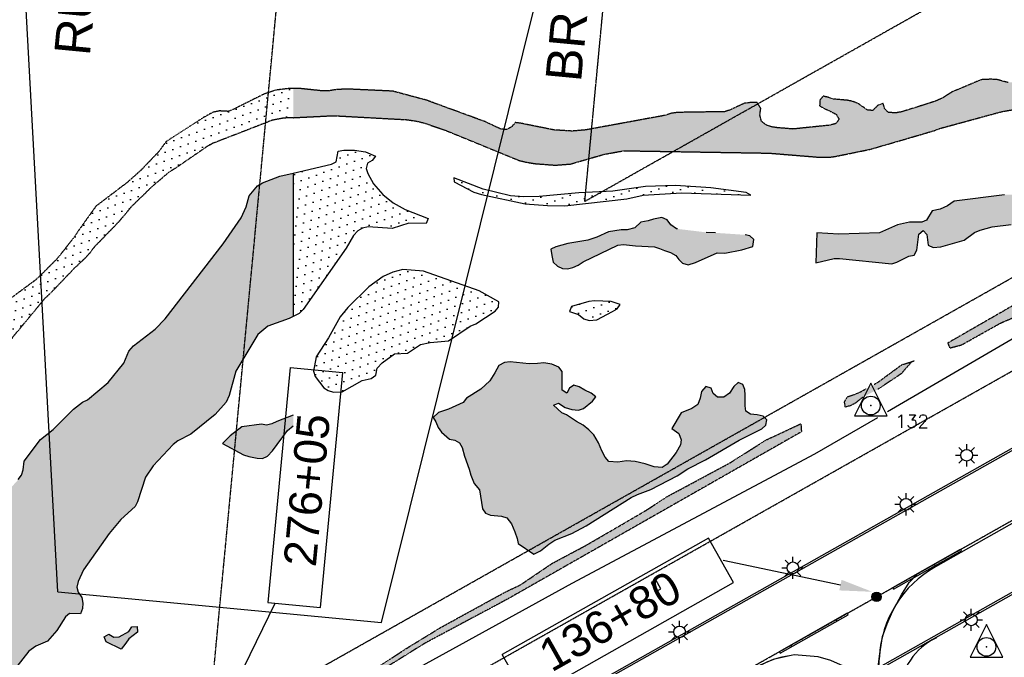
# Model space of a CAD drawing. Header units: feet. Extents: x 0 to 208040, y 0 to 211214.
# Tile 51 of 71: x 196079 to 197594, y 201233 to 202214. Entities that reach past the tile are written whole.
import ezdxf
from ezdxf.enums import TextEntityAlignment as Align

# ---------------------------------------------------------------- set-up
doc = ezdxf.new("R2010")
doc.units = ezdxf.units.FT
doc.header["$LTSCALE"] = 0.5
doc.header["$MEASUREMENT"] = 0
doc.header["$XCLIPFRAME"] = 0
doc.linetypes.add('CENTER2', pattern=[1.125, 0.75, -0.125, 0.125, -0.125])
doc.linetypes.add('PHANTOM2', pattern=[1.25, 0.625, -0.125, 0.125, -0.125, 0.125, -0.125])
doc.layers.get('0').update_dxf_attribs({"linetype": 'CONTINUOUS'})
for name, color, linetype in [('1-OFA', 13, 'CENTER2'), ('1-RPZ', 2, 'CONTINUOUS'), ('1-RSA', 13, 'CENTER2'), ('1-RUNWAYCL', 5, 'CENTER2'), ('1-SIGNS', 5, 'CONTINUOUS'), ('AIR-MARKING', 5, 'CONTINUOUS'), ('AIR-PAVED', 1, 'CONTINUOUS'), ('E-NEWMARKING', 5, 'CONTINUOUS'), ('F-BRL', 110, 'PHANTOM2'), ('F-BRLTEXT', 42, 'PHANTOM2'), ('F-STATIONOFFSET', 110, 'CONTINUOUS'), ('HV-CONTROL', 11, 'CONTINUOUS'), ('image', 7, 'CONTINUOUS'), ('LAKE', 11, 'CONTINUOUS'), ('RUNWAYLIGHTS', 11, 'CONTINUOUS'), ('STREAM', 11, 'PHANTOM2'), ('Water', 5, 'CONTINUOUS')]:
    doc.layers.add(name, color=color, linetype=linetype)
doc.styles.add('ARIAL', font='ARIAL.TTF')
doc.styles.add('CVFONT05', font='ROMANC')
picture_1 = doc.add_image_def('image1.jpg', size_in_pixel=(2000, 2400))

# ---------------------------------------------------------------- blocks, each defined once
blk = doc.blocks.new('HV-CONTROL', base_point=(0, 18.8))
blk.add_lwpolyline([(-25.1, 3.2), (24.9, 3.2), (-0.1, 53.2)], close=True)
blk.add_circle((-0.1, 18.8), 14.4)
blk.add_point((-0.1, 18.8))

msp = doc.modelspace()

# ---------------------------------------------------------------- hatches: boundary and pattern name
at = {"layer": 'F-STATIONOFFSET'}
h = msp.add_hatch(color=256, dxfattribs=at)
edge = h.paths.add_edge_path()
edge.add_arc((197397.2, 201326.3), 7.21, 0, 360)
at = {"layer": 'Water'}
h = msp.add_hatch(dxfattribs=at)
h.set_pattern_fill('DOTS', color=256, scale=200, angle=20, style=0)
h.paths.add_polyline_path([(198343.6, 202500), (198343.3, 202497.1), (198339, 202476.3), (198336.3, 202467.9), (198331.1, 202437.8), (198318.9, 202403.5), (198314.1, 202383.9), (198308.7, 202365.9), (198301.8, 202349.3), (198275.8, 202298.1), (198273, 202290.5), (198271.7, 202282.3), (198268.6, 202274.3), (198261.7, 202266.9), (198252.7, 202259.4), (198186.1, 202189.4), (198157, 202164.7), (198149.1, 202159.8), (198140.5, 202156.8), (198130.8, 202156.1), (198120.3, 202153.3), (198112, 202147.1), (198103.7, 202138.5), (198095.9, 202132.8), (198085.5, 202128.1), (198074.5, 202125.1), (198065, 202123.8), (198041.1, 202123.6), (197987.1, 202128.4), (197923, 202143.1), (197889, 202146.8), (197880.2, 202150.3), (197869.2, 202155.9), (197858.3, 202160.1), (197831, 202163.2), (197810.5, 202162.6), (197794, 202157.7), (197786.2, 202154.4), (197776.5, 202151.6), (197765.2, 202151.5), (197752.6, 202154.3), (197744.8, 202156.6), (197735.9, 202156.6), (197728.5, 202151.7), (197720.6, 202144.1), (197682.4, 202128.6), (197673.8, 202126.2), (197635.7, 202119.8), (197619, 202118.9), (197599.5, 202116.9), (197582.5, 202121.5), (197573.7, 202122), (197558.3, 202121.3), (197513.1, 202102.4), (197498.8, 202093.2), (197487.4, 202088.1), (197436, 202071.9), (197427, 202070.4), (197415.5, 202070.9), (197409.6, 202076.5), (197407.4, 202084.8), (197399.1, 202081.8), (197391.4, 202073.9), (197383.1, 202074.7), (197368.5, 202084.9), (197360.2, 202088.1), (197352.3, 202089.6), (197330.8, 202091.6), (197322.7, 202094.2), (197314.8, 202096), (197309.9, 202089.5), (197309.7, 202081.4), (197316.5, 202077.1), (197324, 202074), (197335, 202068.1), (197339.4, 202060.5), (197334.8, 202053.9), (197325.2, 202051.3), (197268.8, 202045.5), (197243.3, 202047.6), (197235.3, 202048.9), (197227.6, 202051.7), (197220.3, 202057.2), (197217.7, 202066.9), (197219.2, 202077.2), (197213.6, 202086), (197202.3, 202086), (197193.6, 202084.9), (197171.5, 202074.6), (197163.7, 202072.1), (197092, 202071), (197081.4, 202069.5), (197071.7, 202066.4), (196950, 202044.1), (196929.2, 202042.3), (196901.2, 202044.1), (196849.6, 202054.5), (196841.6, 202055.5), (196836.2, 202049), (196829.1, 202044.8), (196820, 202045.1), (196795.1, 202056.8), (196705, 202089.8), (196653.2, 202103.7), (196583.2, 202106.9), (196566.2, 202106.1), (196554.8, 202104.2), (196545.6, 202104), (196509, 202107.9), (196500.1, 202108), (196500.1, 202063), (196562, 202066), (196675.2, 202059.8), (196688.9, 202057.8), (196700.5, 202055.1), (196734.8, 202043.3), (196847.2, 201997.3), (196857.5, 201994.7), (196871.5, 201992.3), (196903.2, 201990), (196926.1, 201991.6), (196978.2, 202006.6), (197008.5, 202012.1), (197232.1, 202008.4), (197308, 202002.2), (197324.9, 202002.2), (197333.6, 202003.3), (197387.7, 202014.4), (197485.6, 202042.9), (197494, 202046.2), (197589.7, 202072.2), (197630.1, 202079.2), (197714.1, 202102.9), (197839.9, 202121), (197883.4, 202120.8), (198030.8, 202108.2), (198039.4, 202108.2), (198067.1, 202112.1), (198088.7, 202116.6), (198097.1, 202119.5), (198108.6, 202125.7), (198117.2, 202131.4), (198135.4, 202139.9), (198152.3, 202148.8), (198160.7, 202149.6), (198168.7, 202151.3), (198174.9, 202157.7), (198207.5, 202182), (198220.8, 202196.1), (198290.3, 202279.8), (198297.3, 202286.7), (198318.6, 202313.4), (198323.9, 202321.8), (198347.6, 202372.4), (198350.8, 202381), (198371, 202459.6), (198379.3, 202500)])
h = msp.add_hatch(dxfattribs=at)
h.set_pattern_fill('DOTS', color=256, scale=200, angle=20, style=0)
h.paths.add_polyline_path([(198220, 202105.8), (198280.9, 202149), (198309.9, 202176.3), (198312.8, 202183.9), (198306.2, 202188.5), (198297.1, 202182.4), (198271.9, 202162.4), (198241.9, 202133.8), (198221.4, 202118.3)])
h.paths.add_polyline_path([(198162.1, 202083.2), (198137.4, 202086), (198118.9, 202080.2), (198119.5, 202071.9), (198115.5, 202063.9), (198069.3, 202033.6), (197937.8, 201966.6), (197895.9, 201936.9), (197811, 201892.2), (197789.6, 201878.3), (197774, 201871.2), (197666, 201805.5), (197641.3, 201793.8), (197506.7, 201716.4), (197509.8, 201708.9), (197527.9, 201713.6), (197588.4, 201747.5), (197620, 201760.9), (197635.7, 201770.8), (197659.9, 201789.2), (197716.6, 201819.6), (197748.3, 201840.3), (197800.7, 201866.8), (197937.9, 201950.2), (198116.7, 202047.2), (198160.9, 202078.2)])
h.paths.add_polyline_path([(197668.4, 202024.2), (197687.3, 202021.9), (197700.1, 202021.8), (197710.2, 202022.7), (197761.4, 202031.7), (197814.6, 202046.6), (197823.3, 202048.2), (197856.2, 202050), (197904.1, 202054.1), (197916.8, 202054.1), (197987.1, 202059.1), (197995.7, 202061.8), (197993, 202070.1), (197942, 202073), (197933.4, 202072.4), (197898.1, 202065.2), (197772.1, 202051.9), (197739.3, 202044.7), (197682.2, 202039), (197676, 202034.8)], flags=17)
h.paths.add_polyline_path([(197303.8, 201839.8), (197332, 201846.3), (197340, 201846.3), (197420.6, 201838.4), (197428.3, 201840.6), (197446.6, 201849.9), (197455.1, 201851.5), (197459.3, 201859.5), (197462.3, 201883.9), (197468.8, 201889.4), (197474.4, 201883.3), (197476.6, 201867), (197484, 201863.1), (197496.2, 201864.6), (197532, 201874.5), (197547.6, 201886.5), (197556.3, 201890), (197575, 201895.2), (197604.3, 201898.7), (197610.2, 201904.6), (197611.9, 201914.1), (197617.3, 201926.4), (197632.8, 201951.6), (197631.3, 201959.5), (197605.6, 201944.7), (197593.7, 201944.4), (197516.4, 201934.4), (197506.3, 201927.6), (197494.9, 201922.4), (197482.5, 201919.6), (197474, 201905.6), (197466.7, 201902.2), (197447.7, 201902.4), (197429.3, 201898.4), (197401.9, 201885.7), (197339.2, 201883.7), (197305.6, 201885.7)])
h.paths.add_polyline_path([(196715.5, 201602.2), (196719.7, 201595.1), (196722.9, 201586.5), (196727.9, 201579.6), (196740.6, 201568.8), (196748.5, 201567), (196755.6, 201563.1), (196760.1, 201556), (196763.7, 201542.8), (196770.7, 201522.5), (196773.1, 201513.5), (196778.3, 201500.6), (196786.6, 201491), (196791.3, 201461.6), (196795.8, 201454.8), (196803.6, 201451.9), (196820.3, 201450.4), (196828.4, 201447.7), (196835.6, 201438.5), (196840.9, 201426.5), (196844.3, 201416.2), (196846, 201408.3), (196870, 201392.1), (196880.3, 201397.1), (196893.1, 201407.4), (196902.2, 201413.3), (196928.7, 201423.7), (196950.7, 201435.4), (197019.9, 201478.9), (197029.4, 201483.6), (197050, 201491.1), (197090.6, 201512.6), (197107.1, 201522.9), (197134.1, 201536.7), (197186, 201567.3), (197220.9, 201584.5), (197227, 201590.1), (197228.6, 201598.3), (197223, 201604.2), (197213.8, 201606.1), (197203.1, 201607.1), (197196, 201611.5), (197195.2, 201620.2), (197195.4, 201636.5), (197194.8, 201644.9), (197191.8, 201652.9), (197184.3, 201656), (197177.6, 201649.9), (197171, 201639.6), (197162.1, 201633.4), (197152.4, 201633.2), (197145.7, 201638.7), (197143, 201647), (197134.9, 201649.6), (197127.8, 201642.2), (197126, 201631.6), (197122.4, 201621.8), (197113, 201615.7), (197096.8, 201609.1), (197082.5, 201585.2), (197092.8, 201577.6), (197096.5, 201567.8), (197095.5, 201559.9), (197089, 201548.1), (197075, 201530.1), (197067.6, 201525.4), (197055.3, 201526), (197041.3, 201530.8), (197025.8, 201534.7), (197012.5, 201535.6), (196999.2, 201533.4), (196985.3, 201534.4), (196979.7, 201541.1), (196974.5, 201550.9), (196969.7, 201563.2), (196962.5, 201575.4), (196954.9, 201583.3), (196946.2, 201590.3), (196935.7, 201595.8), (196920.6, 201606.3), (196913.1, 201609.4), (196900.5, 201620.8), (196908, 201624.1), (196918.4, 201617.5), (196928.6, 201614.5), (196938.7, 201613.5), (196946.7, 201615.7), (196960.6, 201627.1), (196965.5, 201633.6), (196958.2, 201639.3), (196948.5, 201644), (196939.8, 201649.4), (196931.8, 201651.7), (196924.9, 201647), (196920.7, 201639.6), (196913.9, 201644), (196913.9, 201673), (196908.5, 201679.3), (196897.7, 201683.8), (196885.3, 201686.1), (196875.8, 201684.8), (196862.9, 201684.4), (196833.9, 201687.6), (196825, 201686.5), (196816.5, 201681.7), (196810.4, 201670.7), (196802.3, 201658.6), (196788.7, 201645.6), (196766.8, 201631.5), (196761.4, 201625.1), (196738.7, 201614.8), (196723.7, 201609.8)])
h.paths.add_polyline_path([(197281.6, 201580), (196830.6, 201323.3), (196702.5, 201254.9), (196627.1, 201208), (196589.6, 201188.6), (196591.4, 201196.5), (196611, 201205.7), (196672.7, 201246.2), (196726.5, 201279), (196825.6, 201333.4), (196849.8, 201344.9), (196898.1, 201377.7), (196952.3, 201406.5), (197042.8, 201459.3), (197075.3, 201480.5), (197171.2, 201532), (197227.4, 201567.6), (197280.9, 201592.4)])
h = msp.add_hatch(dxfattribs=at)
h.set_pattern_fill('DOTS', color=256, scale=200, angle=20, style=0)
h.paths.add_polyline_path([(195869, 201502), (195875, 201505.7), (195883.9, 201509.4), (195899.9, 201508.5), (195907.8, 201512.6), (195931.6, 201540.7), (195955.5, 201580.9), (195970.6, 201602.6), (195975.8, 201612.3), (195983, 201623.2), (196026.9, 201680.5), (196034.1, 201688.5), (196054.1, 201707.8), (196118.1, 201785.1), (196126.9, 201793.1), (196162.8, 201830.8), (196181, 201847.9), (196187.3, 201855.1), (196193.8, 201863.6), (196232.3, 201903.3), (196251.3, 201926.2), (196283.7, 201957.5), (196309.3, 201979.3), (196317.6, 201984.2), (196368.5, 202019.2), (196376.2, 202023.3), (196468.3, 202059.1), (196486, 202062.3), (196500.1, 202063), (196500.1, 202108), (196495.8, 202108), (196473.3, 202105.3), (196456.2, 202099.6), (196407.5, 202075.4), (196399.8, 202072.6), (196386.7, 202073.3), (196376.3, 202071.1), (196361, 202062.5), (196304.8, 202026.4), (196293.2, 202010.6), (196265.8, 201982), (196244.5, 201963), (196196.9, 201926.9), (196169.8, 201889.5), (196164.5, 201880.8), (196137.5, 201846.6), (196109.4, 201818.3), (196102.7, 201812.5), (196055.4, 201777.7), (196044.3, 201767.2), (196034.2, 201759.3), (196018.6, 201744.6), (196009.2, 201732.6), (195990.6, 201700.3), (195953.8, 201647.6), (195950, 201640.4), (195945.3, 201633.3), (195909.9, 201584), (195903.8, 201573.9), (195882.3, 201543.7), (195876.4, 201537.8), (195862.6, 201528.3), (195859.5, 201520.8), (195855.1, 201514), (195856.5, 201506.1), (195864.3, 201503.5)])
h = msp.add_hatch(dxfattribs=at)
h.set_pattern_fill('DOTS', color=256, scale=200, angle=20, style=0)
h.paths.add_polyline_path([(196500.1, 201977.7), (196558.9, 201991.6), (196566.4, 201994.9), (196569.4, 202011.6), (196577.8, 202013.1), (196594.3, 202012.8), (196611, 202010.3), (196626.8, 202003.9), (196621.6, 201997.3), (196614.3, 201993.2), (196612.2, 201984.9), (196614.6, 201976.9), (196623.5, 201961.3), (196637.8, 201944.6), (196653.7, 201931.8), (196672, 201921.7), (196707.8, 201907.9), (196704.7, 201900.1), (196677.9, 201900.9), (196652.4, 201892.3), (196615.4, 201895.2), (196606.9, 201893.2), (196599.3, 201888.8), (196592.7, 201881.9), (196581.6, 201862.3), (196515.6, 201768.2), (196509.4, 201762), (196500.1, 201757.3)])
h = msp.add_hatch(dxfattribs=at)
h.set_pattern_fill('DOTS', color=256, scale=200, angle=20, style=0)
h.paths.add_polyline_path([(196500.1, 201757.3), (196493.9, 201754.2), (196461.2, 201742.5), (196445.7, 201729.7), (196412, 201673.2), (196401.6, 201635.6), (196396.9, 201625.7), (196380.1, 201606.5), (196342.9, 201576.4), (196322.7, 201566.1), (196315.5, 201560.3), (196284.5, 201527.8), (196272.9, 201510.2), (196260.8, 201472.3), (196257, 201465), (196234.9, 201445.3), (196217.3, 201423.7), (196177.9, 201368), (196169.2, 201349.8), (196167.1, 201341.2), (196169.5, 201333.3), (196174.9, 201325.2), (196176.7, 201316.5), (196176.3, 201308.3), (196173.2, 201300.4), (196156.1, 201300.7), (196149.8, 201295.4), (196136.4, 201274.7), (196122.4, 201258.4), (196104.2, 201250.4), (196093.7, 201243), (196060.5, 201200.4), (196045.8, 201185.1), (196023.5, 201165.9), (196006.3, 201154.4), (195941.8, 201124.5), (195903.9, 201103), (195813.7, 201040.2), (195778.3, 201024.2), (195769.9, 201023.3), (195762.1, 201027.2), (195750.7, 201040.1), (195746.1, 201048), (195743.9, 201057.3), (195744.2, 201069.7), (195758.9, 201113.6), (195780.8, 201139.1), (195784.9, 201146.6), (195786.7, 201164), (195781, 201170.2), (195772.5, 201167.8), (195755.3, 201144.8), (195735.3, 201107), (195701, 201061.7), (195704.5, 201045.1), (195696.9, 201041), (195688.3, 201042.3), (195680.2, 201039.4), (195676.1, 201031.6), (195670.4, 201011.4), (195648.3, 200993), (195640.1, 200984.3), (195625.4, 200964), (195603.8, 200926.9), (195577.3, 200899.8), (195566, 200884.6), (195545.3, 200867.4), (195533.6, 200853.9), (195530.2, 200846.4), (195536.8, 200840.9), (195546.1, 200843.7), (195574.5, 200865.2), (195590, 200871.4), (195598.3, 200869), (195605.1, 200863.6), (195617.4, 200849), (195624.6, 200833), (195621.7, 200807.8), (195635.7, 200776.8), (195634.2, 200756.3), (195622.3, 200733.8), (195619.6, 200717.3), (195620, 200708.8), (195631.9, 200686), (195639.6, 200681.2), (195652.3, 200679.2), (195659.5, 200675.1), (195658.3, 200666.7), (195651.8, 200660.9), (195614.6, 200643.1), (195589.7, 200627.3), (195552.5, 200596.9), (195538.8, 200589.2), (195444.5, 200542.9), (195416.2, 200523.9), (195373.9, 200504.8), (195345.9, 200484.4), (195328, 200474.4), (195300.8, 200462.1), (195245.2, 200429.8), (195209.1, 200412), (195169.9, 200399.9), (195171.4, 200408.3), (195177.3, 200414.2), (195184.9, 200417.4), (195192.1, 200432.5), (195206.1, 200444.1), (195299.7, 200491.1), (195378.7, 200537.8), (195395, 200545.5), (195425.7, 200565.7), (195433.5, 200569.2), (195461.5, 200574.2), (195469.8, 200577.1), (195476.5, 200582.1), (195478.4, 200591.7), (195476, 200611.5), (195477, 200620.2), (195474.2, 200653.5), (195478.5, 200692.6), (195474.6, 200709.5), (195475.1, 200727.6), (195480.6, 200739.6), (195495.7, 200763.5), (195502, 200785.3), (195510.5, 200803.8), (195528.7, 200823.2), (195529.1, 200831.4), (195523.7, 200837.8), (195516.2, 200841.1), (195513.8, 200849.1), (195514.8, 200857.8), (195518.4, 200865.3), (195545.4, 200887.5), (195589.4, 200947), (195611.8, 200974.7), (195624, 200992.8), (195643.2, 201015.9), (195659.6, 201032.1), (195768.1, 201191.4), (195775.2, 201196.1), (195783.8, 201196.5), (195791.8, 201194.2), (195796.5, 201187.1), (195804.1, 201184), (195820.1, 201196.7), (195846.9, 201226.1), (195861.6, 201237), (195883.4, 201263.9), (195887.9, 201272.2), (195887.4, 201289), (195892.8, 201295.6), (195913.8, 201294.2), (195922.5, 201296), (195931.2, 201302.4), (195940.9, 201312.6), (195955.2, 201331.8), (195959.8, 201340.6), (195970.2, 201371.3), (195975.2, 201378.4), (195984.4, 201384.5), (195991.2, 201391.4), (196002.7, 201419.8), (196017.3, 201448.6), (196048.3, 201474.5), (196077.3, 201506.6), (196082.2, 201513.5), (196085.1, 201521.7), (196086.3, 201534.7), (196111.6, 201568.4), (196130.9, 201583.4), (196162, 201614.8), (196176.2, 201625.5), (196183.8, 201629.3), (196215.7, 201655.6), (196239.7, 201685.6), (196247.3, 201703.9), (196254.6, 201712.4), (196287.5, 201738), (196303.1, 201753.6), (196392.2, 201869.2), (196419.9, 201909.2), (196427.9, 201925.9), (196432.3, 201942.9), (196445.1, 201958.2), (196453, 201962.8), (196479.7, 201972.9), (196500.1, 201977.7)])
h = msp.add_hatch(dxfattribs=at)
h.set_pattern_fill('DOTS', color=256, scale=200, angle=20, style=0)
h.paths.add_polyline_path([(196925, 201765), (196938.8, 201760.5), (196947.1, 201753.9), (196955.4, 201751.2), (196967.1, 201752.3), (196991, 201764.8), (196998.1, 201769.3), (197002.8, 201775.8), (196989.2, 201780.3), (196963.6, 201781.6), (196954.6, 201780.5), (196928.1, 201772.5)])
h.paths.add_polyline_path([(196747.9, 201964.3), (196778.1, 201948.7), (196789.8, 201944.6), (196856.6, 201930.7), (196891.2, 201927.7), (196917.8, 201927.4), (197013, 201938.3), (197038.1, 201943.7), (197097.5, 201947.5), (197203.9, 201943.7), (197196.5, 201947.8), (197142.5, 201955.2), (197088.1, 201958.9), (197041.8, 201957), (196991.5, 201950.1), (196939.1, 201947.5), (196878.3, 201941.8), (196854.9, 201941.3), (196834.2, 201942.9), (196792.5, 201953.2), (196747.1, 201970.3)])
h.paths.add_polyline_path([(196531.3, 201673.1), (196533.8, 201665.1), (196547, 201647.5), (196554.1, 201643.4), (196562.2, 201641), (196575.4, 201641.7), (196606.2, 201658.7), (196620.2, 201662), (196627.1, 201667.2), (196629.1, 201677.8), (196636.9, 201685.9), (196655.9, 201699.7), (196675.8, 201701.1), (196695.8, 201714), (196710.9, 201717.4), (196739, 201719.9), (196772.5, 201742.6), (196780.9, 201746.1), (196810.5, 201765.4), (196816, 201771.9), (196816.2, 201779.9), (196786.1, 201796.6), (196700.3, 201826.8), (196668.9, 201829.4), (196653.5, 201825.5), (196638.4, 201818.8), (196616.6, 201802.9), (196583.8, 201771), (196572.6, 201756.8), (196554.6, 201724.6), (196535.3, 201695.3)])
h = msp.add_hatch(dxfattribs=at)
h.set_pattern_fill('DOTS', color=256, scale=200, angle=20, style=0)
h.paths.add_polyline_path([(197375.6, 201633.1), (197364.2, 201623.8), (197356.9, 201620.2), (197349.2, 201618), (197347.8, 201625.9), (197352, 201633.6), (197370.3, 201640.2), (197381.1, 201646.2), (197393.6, 201653.1), (197399.7, 201656.5), (197436, 201683.2), (197454.7, 201689), (197450.6, 201687.2), (197434.9, 201669.1), (197399, 201645.3)])
h.paths.add_polyline_path([(197135.3, 201886.6), (197091.2, 201891.9), (197089.6, 201892.2), (197080.8, 201898.4), (197075.3, 201905.9), (197066.8, 201909.4), (197054, 201907.1), (197045.9, 201904.1), (197034.7, 201902.1), (197025.4, 201893.6), (197013.5, 201890.4), (197004.2, 201890.5), (196984.8, 201887.2), (196966.9, 201879.2), (196953.1, 201874.8), (196922.5, 201869.3), (196904.1, 201864.6), (196896.3, 201861), (196897.8, 201850.9), (196899.8, 201840.6), (196906.5, 201834.8), (196913.9, 201830.9), (196921.9, 201830.5), (196930.2, 201832.7), (196938, 201836), (196945.7, 201841.1), (196999.3, 201867), (197008.2, 201867.8), (197026.3, 201865.9), (197055.4, 201864.3), (197063.5, 201861.9), (197071, 201858.6), (197080.1, 201855.8), (197088.3, 201851.3), (197093.3, 201845), (197098.9, 201839.1), (197107.3, 201836.7), (197118.9, 201840.4), (197152.2, 201855.3), (197163.7, 201854.8), (197189.9, 201859.9), (197206.8, 201865.1), (197208.3, 201875.4), (197202.1, 201881.3), (197195.1, 201882.8), (197149.2, 201885.9)])
h.paths.add_polyline_path([(196500, 201605.8), (196474.8, 201596), (196467.2, 201592.1), (196459.2, 201590.2), (196451.1, 201592), (196420.9, 201587.8), (196403, 201573.9), (196391.5, 201562.1), (196423.6, 201544.6), (196431.7, 201542.3), (196444.7, 201539.7), (196452.9, 201539), (196460.5, 201542.6), (196468.2, 201551), (196491.5, 201581.8), (196500, 201589.4)])
h.paths.add_polyline_path([(196235.3, 201246), (196212.4, 201257.1), (196209.1, 201264.7), (196216.7, 201268.7), (196224.2, 201264.3), (196232.5, 201264.7), (196247.2, 201273.2), (196251.8, 201280.1), (196260.2, 201280.8), (196260.6, 201272.2), (196247.2, 201261.6), (196242.4, 201255.1)])
h.paths.add_polyline_path([(195861.8, 200845), (195857.4, 200852.7), (195857.9, 200861.4), (195856.4, 200869.6), (195851.4, 200876.2), (195836.9, 200884.2), (195811.3, 200886), (195812.5, 200894.7), (195828.3, 200907.7), (195888.5, 200939), (195896.8, 200939.1), (195903.3, 200933.4), (195904.4, 200921.5), (195912.5, 200896.4), (195911.2, 200887.7), (195893.7, 200869.4), (195884.5, 200855.9), (195871.5, 200848.3)])
h.paths.add_polyline_path([(195849.2, 200836), (195841.3, 200829.2), (195833.8, 200826), (195825.6, 200824.4), (195817.3, 200826), (195809.1, 200826.6), (195800.8, 200828.4), (195795.2, 200834.8), (195795.6, 200843), (195803.9, 200843.2), (195812.2, 200841.9), (195820.5, 200842.1), (195828.7, 200841.4), (195836.6, 200839.1), (195841.9, 200832.5)])

# ---------------------------------------------------------------- linework, layer by layer
at = {"layer": '1-OFA'}
msp.add_line((196356.1, 201112.4), (200817, 203627.9), dxfattribs=at)
at = {"layer": '1-RPZ'}
for p, q in [((196138.2, 201333.9, 8.7), (196044.5, 203050.4, 8.7)), ((196636, 201286.8, 8.8), (197050, 202955.2, 8.7)), ((196138.2, 201333.9, 8.7), (196636, 201286.8, 8.8))]:
    msp.add_line(p, q, dxfattribs=at)
at = {"layer": '1-RSA'}
msp.add_line((196513.8, 201057.8), (200878.4, 203519), dxfattribs=at)
at = {"layer": '1-RUNWAYCL'}
for p, q in [((194428.7, 199652.5), (203328.5, 204671)), ((195471.7, 191648.5), (196547.4, 203002.8))]:
    msp.add_line(p, q, dxfattribs=at)
at = {"layer": '1-SIGNS'}
for p, q in [((197057.5, 201352.4), (197050.5, 201348.5)), ((197065.3, 201338.4), (197057.5, 201352.4)), ((197050.5, 201348.5), (197058.3, 201334.5)), ((197058.3, 201334.5), (197065.3, 201338.4))]:
    msp.add_line(p, q, dxfattribs=at)
at = {"layer": 'AIR-MARKING'}
msp.add_line((197482.7, 201260), (197489.9, 201264), dxfattribs=at)
for points, elevation in [([(197392.9, 200906.1), (197395.5, 201154.9), (197398, 201186.2), (197399.3, 201214.6), (197402.3, 201238.7), (197406.5, 201265.5), (197413.2, 201285), (197421.4, 201303.9), (197435.3, 201329.2), (197447.1, 201348.2), (197459.6, 201361.3)], 10.3), ([(197395.4, 201147.7), (197392.1, 201167.1), (197376.1, 201194.6), (197364.1, 201207), (197346.5, 201219.9), (197326.7, 201228.7), (197307.1, 201234.2), (197270.3, 201237.4), (197238.3, 201229.9), (197213.4, 201219.3)], 7.3)]:
    msp.add_lwpolyline(points, dxfattribs=dict(at, elevation=elevation))
msp.add_arc((197531.7, 201172.8), 100, 119.3126, 179.4229, dxfattribs=at)
at = {"layer": 'AIR-PAVED'}
for points, elevation in [([(198609.8, 202293.9), (197949.5, 201922.6), (197414, 201610.7)], 9.4), ([(197398.5, 201601.7), (197301.7, 201545.4)], 9.4), ([(197301.7, 201545.4), (196928.5, 201346.8), (196500, 201110.9)], 5.7)]:
    msp.add_lwpolyline(points, dxfattribs=dict(at, elevation=elevation))
at = {"layer": 'E-NEWMARKING'}
for p, q in [((195597.4, 200423), (198112.3, 201840.8)), ((195598.9, 200420.4), (198113.8, 201838.2)), ((195692.2, 200254.8), (198206.8, 201672.5)), ((195693.7, 200252.2), (198208.3, 201669.9)), ((197672, 201476.5), (197487.7, 201372.7)), ((197421.9, 201340.7), (197526.4, 201399.7)), ((197526.4, 201399.7), (197527.1, 201398.4)), ((197527.9, 201397.1), (197527.1, 201398.4)), ((197423.3, 201338.1), (197527.9, 201397.1)), ((197485.7, 201376.7), (197486.5, 201375.4)), ((197487.2, 201374.1), (197486.5, 201375.4)), ((197421.9, 201340.7), (197422.6, 201339.4)), ((197423.3, 201338.1), (197422.6, 201339.4)), ((197247.7, 201242.5), (197352.2, 201301.5)), ((197249.1, 201239.9), (197353.7, 201298.8)), ((197334.8, 201291.6), (197335.5, 201290.3)), ((197352.2, 201301.5), (197352.9, 201300.1)), ((197353.7, 201298.8), (197352.9, 201300.1)), ((197336.2, 201289), (197335.5, 201290.3)), ((197265.1, 201252.3), (197265.8, 201251)), ((197266.5, 201249.7), (197265.8, 201251)), ((197247.7, 201242.5), (197248.4, 201241.2)), ((197249.1, 201239.9), (197248.4, 201241.2)), ((197400.7, 201218), (197401.5, 201233.4))]:
    msp.add_line(p, q, dxfattribs=at)
for centre, radius, start, end in [((197571.2, 201224.6), 170, 119.4125, 177.0364), ((197277.1, 201118.5), 118, 97.0128, 119.4125)]:
    msp.add_arc(centre, radius, start, end, dxfattribs=at)
at = {"layer": 'F-BRL', "ltscale": 2}
msp.add_line((196948.5, 201934.3), (200997.7, 204217.7), dxfattribs=at)
at = {"layer": 'F-BRL'}
msp.add_line((196948.5, 201934.3), (197045.2, 202955.6), dxfattribs=at)
at = {"layer": 'F-STATIONOFFSET'}
for p, q in [((196495.3, 201678.8), (196461, 201317.6)), ((196495.3, 201678.8), (196576.1, 201671.1)), ((196541.8, 201309.9), (196576.1, 201671.1)), ((197138.6, 201416.6), (196821.5, 201237.9)), ((197177.1, 201348.3), (197138.6, 201416.6)), ((197341.5, 201344.4), (197161, 201382.4)), ((196860.1, 201169.5), (197177.1, 201348.3)), ((196393.6, 201155.3, 8.7), (196472.3, 201316.5, 3.6)), ((196461, 201317.6), (196541.8, 201309.9)), ((196860.1, 201169.5), (196821.5, 201237.9))]:
    msp.add_line(p, q, dxfattribs=at)
msp.add_circle((197397.2, 201326.3, 10.3), 7.21, dxfattribs=at)
msp.add_solid([(197343.3, 201352.5), (197339.8, 201336.2), (197390.5, 201334.1)], dxfattribs=at)
at = {"layer": 'LAKE'}
for points, elevation in [([(196500, 201977.7), (196558.8, 201991.6), (196566.3, 201994.8), (196569.3, 202011.5), (196577.8, 202013), (196594.2, 202012.8), (196611, 202010.3), (196626.7, 202003.8), (196621.6, 201997.3), (196614.2, 201993.2), (196612.2, 201984.9), (196614.6, 201976.9), (196623.5, 201961.3), (196637.8, 201944.6), (196653.6, 201931.8), (196672, 201921.7), (196707.8, 201907.9), (196704.7, 201900), (196677.8, 201900.9), (196652.4, 201892.3), (196615.3, 201895.2), (196606.8, 201893.2), (196599.2, 201888.8), (196592.6, 201881.9), (196581.6, 201862.3), (196515.5, 201768.2), (196509.3, 201762), (196500, 201757.3)], 6.2), ([(196077.2, 201506.6), (196082.2, 201513.4), (196085, 201521.6), (196086.2, 201534.7), (196111.6, 201568.3), (196130.9, 201583.4), (196162, 201614.8), (196176.1, 201625.5), (196183.7, 201629.3), (196215.6, 201655.6), (196239.7, 201685.5), (196247.3, 201703.9), (196254.6, 201712.4), (196287.5, 201738), (196303, 201753.6), (196392.2, 201869.2), (196419.9, 201909.2), (196427.8, 201925.8), (196432.3, 201942.9), (196445, 201958.2), (196453, 201962.8), (196479.7, 201972.9), (196500, 201977.7), (196500, 201757.3), (196493.8, 201754.2), (196461.2, 201742.5), (196445.7, 201729.7), (196411.9, 201673.1), (196401.6, 201635.6), (196396.9, 201625.7), (196380.1, 201606.4), (196342.8, 201576.4), (196322.7, 201566), (196315.4, 201560.3), (196284.5, 201527.8), (196272.8, 201510.2), (196260.8, 201472.3), (196256.9, 201465), (196234.8, 201445.3), (196217.2, 201423.7), (196177.8, 201368), (196169.2, 201349.8), (196167.1, 201341.2), (196169.4, 201333.3), (196174.8, 201325.2), (196176.6, 201316.5), (196176.2, 201308.3), (196173.1, 201300.4), (196156.1, 201300.7), (196149.7, 201295.4), (196136.3, 201274.7), (196122.4, 201258.4), (196104.1, 201250.3), (196093.7, 201243), (196060.4, 201200.4)], 6.2), ([(197593.7, 201944.4), (197516.3, 201934.4), (197506.3, 201927.5), (197494.8, 201922.4), (197482.5, 201919.6), (197473.9, 201905.6), (197466.7, 201902.2), (197447.6, 201902.4), (197429.3, 201898.4), (197401.8, 201885.7), (197339.1, 201883.7), (197305.5, 201885.7), (197303.7, 201839.8), (197331.9, 201846.3), (197340, 201846.3), (197420.5, 201838.4), (197428.2, 201840.6), (197446.5, 201849.9), (197455, 201851.5), (197459.2, 201859.5), (197462.3, 201883.9), (197468.7, 201889.4), (197474.3, 201883.3), (197476.5, 201867), (197484, 201863.1), (197496.2, 201864.6), (197532, 201874.5), (197547.6, 201886.4), (197556.2, 201889.9), (197574.9, 201895.2), (197604.2, 201898.7)], 5), ([(197091.2, 201891.9), (197089.6, 201892.2), (197080.8, 201898.4), (197075.3, 201905.9), (197066.8, 201909.4), (197054, 201907.1), (197045.9, 201904.1), (197034.7, 201902.1), (197025.4, 201893.6), (197013.5, 201890.4), (197004.2, 201890.5), (196984.8, 201887.2), (196966.9, 201879.2), (196953.1, 201874.8), (196922.5, 201869.3), (196904.1, 201864.6), (196896.3, 201861), (196897.8, 201850.9)], 5), ([(196897.8, 201850.9), (196897.8, 201850.9), (196899.8, 201840.6), (196906.5, 201834.8), (196913.9, 201830.9), (196921.9, 201830.5), (196930.2, 201832.7), (196938, 201836), (196945.7, 201841.1), (196999.3, 201867), (197008.2, 201867.8), (197026.3, 201865.9), (197055.4, 201864.3), (197063.5, 201861.9), (197071, 201858.6), (197080.1, 201855.8), (197088.3, 201851.3), (197093.3, 201845), (197098.9, 201839.1), (197107.3, 201836.7), (197118.9, 201840.4), (197152.2, 201855.3), (197163.7, 201854.8), (197189.9, 201859.9), (197206.8, 201865.1), (197208.3, 201875.4), (197202.1, 201881.3), (197195.1, 201882.8)], 5), ([(197149.2, 201885.9), (197135.3, 201886.6)], 5), ([(196500, 201605.8), (196474.8, 201596), (196467.2, 201592.1), (196459.2, 201590.2), (196451.1, 201592), (196420.9, 201587.8), (196403, 201573.9), (196391.5, 201562.1), (196423.6, 201544.6), (196431.7, 201542.3), (196444.7, 201539.7), (196452.9, 201539), (196460.5, 201542.6), (196468.2, 201551), (196491.5, 201581.8), (196500, 201589.4)], 5)]:
    msp.add_lwpolyline(points, dxfattribs=dict(at, elevation=elevation))
for points, elevation in [([(196747.8, 201964.3), (196778, 201948.6), (196789.7, 201944.6), (196856.6, 201930.7), (196891.2, 201927.7), (196917.7, 201927.4), (197012.9, 201938.3), (197038, 201943.7), (197097.4, 201947.5), (197203.8, 201943.7), (197196.4, 201947.8), (197142.4, 201955.2), (197088, 201958.9), (197041.7, 201957), (196991.4, 201950.1), (196939.1, 201947.5), (196878.3, 201941.8), (196854.9, 201941.3), (196834.1, 201942.9), (196792.4, 201953.2), (196747, 201970.3)], 5), ([(196531.3, 201673.1), (196533.8, 201665.1), (196546.9, 201647.5), (196554, 201643.4), (196562.1, 201641), (196575.3, 201641.7), (196606.1, 201658.7), (196620.1, 201662), (196627, 201667.2), (196629.1, 201677.8), (196636.8, 201685.9), (196655.8, 201699.7), (196675.8, 201701.1), (196695.7, 201714), (196710.8, 201717.4), (196738.9, 201719.9), (196772.4, 201742.6), (196780.8, 201746.1), (196810.5, 201765.4), (196815.9, 201771.8), (196816.1, 201779.9), (196786, 201796.6), (196700.2, 201826.8), (196668.8, 201829.4), (196653.4, 201825.5), (196638.3, 201818.8), (196616.5, 201802.9), (196583.8, 201771), (196572.5, 201756.8), (196554.5, 201724.6), (196535.2, 201695.3)], 5), ([(196925, 201765), (196925, 201765), (196938.8, 201760.5), (196947, 201753.8), (196955.4, 201751.2), (196967, 201752.3), (196991, 201764.8), (196998.1, 201769.2), (197002.7, 201775.8), (196989.2, 201780.3), (196963.5, 201781.6), (196954.6, 201780.5), (196928.1, 201772.5)], 5), ([(196235.3, 201246), (196212.4, 201257.1), (196209.1, 201264.7), (196216.7, 201268.7), (196224.2, 201264.3), (196232.5, 201264.7), (196247.2, 201273.2), (196251.8, 201280.1), (196260.2, 201280.8), (196260.6, 201272.2), (196247.2, 201261.6), (196242.4, 201255.1)], 6.2)]:
    msp.add_lwpolyline(points, close=True, dxfattribs=dict(at, elevation=elevation))
msp.add_lwpolyline([(196715.5, 201602.2), (196715.5, 201602.2), (196719.6, 201595.1), (196722.9, 201586.5), (196727.9, 201579.6), (196740.5, 201568.8), (196748.4, 201567), (196755.6, 201563.1), (196760, 201556), (196763.6, 201542.8), (196770.6, 201522.5), (196773, 201513.5), (196778.2, 201500.6), (196786.6, 201491), (196791.3, 201461.6), (196795.7, 201454.7), (196803.5, 201451.9), (196820.3, 201450.3), (196828.4, 201447.7), (196835.5, 201438.5), (196840.9, 201426.4), (196844.2, 201416.2), (196845.9, 201408.3), (196869.9, 201392.1), (196880.3, 201397), (196893, 201407.4), (196902.2, 201413.3), (196928.6, 201423.7), (196950.6, 201435.4), (197019.8, 201478.9), (197029.4, 201483.6), (197049.9, 201491.1), (197090.5, 201512.6), (197107, 201522.9), (197134.1, 201536.7), (197186, 201567.3), (197220.8, 201584.5), (197227, 201590.1), (197228.5, 201598.3), (197222.9, 201604.2), (197213.7, 201606.1), (197203.1, 201607.1), (197196, 201611.5), (197195.2, 201620.1), (197195.3, 201636.5), (197194.8, 201644.9), (197191.7, 201652.9), (197184.2, 201656), (197177.5, 201649.9), (197170.9, 201639.5), (197162, 201633.4), (197152.4, 201633.2), (197145.6, 201638.7), (197142.9, 201647), (197134.8, 201649.6), (197127.7, 201642.2), (197125.9, 201631.6), (197122.3, 201621.8), (197112.9, 201615.7), (197096.8, 201609.1), (197082.5, 201585.2), (197092.8, 201577.6), (197096.4, 201567.8), (197095.4, 201559.9), (197089, 201548.1), (197075, 201530.1), (197067.6, 201525.4), (197055.3, 201526), (197041.2, 201530.8), (197025.8, 201534.6), (197012.4, 201535.6), (196999.1, 201533.4), (196985.2, 201534.4), (196979.7, 201541), (196974.4, 201550.9), (196969.7, 201563.2), (196962.5, 201575.4), (196954.9, 201583.3), (196946.1, 201590.3), (196935.6, 201595.8), (196920.5, 201606.3), (196913, 201609.4), (196900.4, 201620.8), (196907.9, 201624.1), (196918.3, 201617.5), (196928.5, 201614.4), (196938.6, 201613.5), (196946.6, 201615.7), (196960.5, 201627), (196965.4, 201633.6), (196958.2, 201639.3), (196948.4, 201644), (196939.8, 201649.4), (196931.7, 201651.7), (196924.8, 201647), (196920.6, 201639.6), (196913.8, 201644), (196913.8, 201672.9), (196908.5, 201679.3), (196897.6, 201683.8), (196885.2, 201686), (196875.7, 201684.8), (196862.8, 201684.4), (196833.9, 201687.6), (196824.9, 201686.5), (196816.4, 201681.7), (196810.3, 201670.7), (196802.2, 201658.6), (196788.7, 201645.6), (196766.7, 201631.5), (196761.3, 201625.1), (196738.6, 201614.8), (196723.7, 201609.8)], close=True, dxfattribs=at)
at = {"layer": 'RUNWAYLIGHTS'}
for p, q in [((197529.3, 201550.4), (197523.6, 201556.1)), ((197535.7, 201553), (197535.7, 201561.1)), ((197542.1, 201550.4), (197547.8, 201556.1)), ((197518.6, 201544), (197526.7, 201544)), ((197529.3, 201537.6), (197523.6, 201531.9)), ((197535.7, 201526.9), (197535.7, 201535)), ((197542.1, 201537.6), (197547.8, 201531.9)), ((197544.7, 201544), (197552.8, 201544)), ((197436.1, 201475), (197430.3, 201480.7)), ((197442.4, 201477.6), (197442.4, 201485.7)), ((197448.8, 201475), (197454.5, 201480.7)), ((197425.3, 201468.6), (197433.4, 201468.6)), ((197436.1, 201462.2), (197430.3, 201456.5)), ((197442.4, 201451.5), (197442.4, 201459.6)), ((197448.8, 201462.2), (197454.5, 201456.5)), ((197451.4, 201468.6), (197459.5, 201468.6)), ((197262.1, 201377.2), (197256.4, 201382.9)), ((197268.5, 201379.9), (197268.5, 201388)), ((197274.8, 201377.2), (197280.6, 201382.9)), ((197251.4, 201370.9), (197259.5, 201370.9)), ((197277.5, 201370.9), (197285.6, 201370.9)), ((197262.1, 201364.5), (197256.4, 201358.8)), ((197268.5, 201353.8), (197268.5, 201361.9)), ((197274.8, 201364.5), (197280.6, 201358.8)), ((197542.8, 201300), (197542.8, 201308.1)), ((197536.5, 201297.4), (197530.7, 201303.1)), ((197549.2, 201297.4), (197554.9, 201303.1)), ((197087.8, 201278.8), (197082.1, 201284.5)), ((197094.2, 201281.4), (197094.2, 201289.5)), ((197100.6, 201278.8), (197106.3, 201284.5)), ((197525.7, 201291), (197533.8, 201291)), ((197536.5, 201284.7), (197530.7, 201279)), ((197542.8, 201273.9), (197542.8, 201282)), ((197549.2, 201284.7), (197554.9, 201279)), ((197551.8, 201291), (197559.9, 201291)), ((197077.1, 201272.4), (197085.2, 201272.4)), ((197087.8, 201266), (197082.1, 201260.3)), ((197094.2, 201255.3), (197094.2, 201263.4)), ((197100.6, 201266), (197106.3, 201260.3)), ((197103.2, 201272.4), (197111.3, 201272.4))]:
    msp.add_line(p, q, dxfattribs=at)
for centre in [(197535.7, 201544), (197442.4, 201468.6), (197268.5, 201370.9), (197542.8, 201291), (197094.2, 201272.4)]:
    msp.add_circle(centre, 9, dxfattribs=at)
at = {"layer": 'STREAM'}
for points, elevation in [([(197599.4, 202116.9), (197582.4, 202121.4), (197573.6, 202122), (197558.2, 202121.3), (197513, 202102.4), (197498.8, 202093.2), (197487.3, 202088.1), (197435.9, 202071.9), (197426.9, 202070.3), (197415.4, 202070.9), (197409.5, 202076.5), (197407.3, 202084.8), (197399, 202081.8), (197391.3, 202073.9), (197383, 202074.7), (197368.4, 202084.9), (197360.1, 202088), (197352.2, 202089.6), (197330.7, 202091.6), (197322.6, 202094.2), (197314.7, 202096), (197309.8, 202089.5), (197309.6, 202081.4), (197316.5, 202077.1), (197324, 202073.9), (197335, 202068.1), (197339.4, 202060.5), (197334.7, 202053.9), (197325.1, 202051.3), (197268.8, 202045.5), (197243.2, 202047.6), (197235.3, 202048.9), (197227.5, 202051.7), (197220.2, 202057.2), (197217.6, 202066.9), (197219.1, 202077.2), (197213.5, 202086), (197202.2, 202086), (197193.5, 202084.9), (197171.4, 202074.6), (197163.6, 202072.1), (197091.9, 202071), (197081.3, 202069.5), (197071.6, 202066.4), (196949.9, 202044.1), (196929.1, 202042.3), (196901.1, 202044), (196849.5, 202054.4), (196841.5, 202055.4), (196836.1, 202049), (196829, 202044.8), (196819.9, 202045.1), (196795, 202056.8), (196704.9, 202089.8), (196653.1, 202103.7), (196583.1, 202106.9), (196566.2, 202106.1), (196554.7, 202104.2), (196545.6, 202104), (196508.9, 202107.9), (196500, 202108)], 5), ([(196500, 202108), (196495.8, 202108), (196473.3, 202105.3), (196456.1, 202099.6), (196407.5, 202075.4), (196399.7, 202072.6), (196386.6, 202073.3), (196376.2, 202071), (196360.9, 202062.5), (196304.8, 202026.4), (196293.1, 202010.6), (196265.8, 201982), (196244.4, 201963), (196196.8, 201926.9), (196169.8, 201889.4), (196164.4, 201880.8), (196137.4, 201846.6), (196109.3, 201818.3), (196102.6, 201812.5), (196055.4, 201777.7)], 5), ([(196500, 202062.9), (196561.9, 202066), (196675.1, 202059.8), (196688.8, 202057.7), (196700.4, 202055.1), (196734.7, 202043.3), (196847.2, 201997.2), (196857.4, 201994.7), (196871.4, 201992.3), (196903.1, 201989.9), (196926, 201991.6), (196978.1, 202006.6), (197008.4, 202012.1), (197232.1, 202008.4), (197308, 202002.2), (197324.9, 202002.2), (197333.5, 202003.3), (197387.7, 202014.4), (197485.5, 202042.9), (197493.9, 202046.2), (197589.6, 202072.2), (197630, 202079.2)], 5), ([(196500, 202062.9), (196485.9, 202062.3), (196468.2, 202059.1), (196376.1, 202023.3), (196368.5, 202019.2), (196317.5, 201984.2), (196309.3, 201979.3), (196283.6, 201957.5), (196251.2, 201926.2), (196232.2, 201903.3), (196193.7, 201863.6), (196187.3, 201855.1), (196181, 201847.9), (196162.8, 201830.8), (196126.8, 201793.1), (196118, 201785), (196054, 201707.8)], 8.4), ([(197641.2, 201793.8), (197506.6, 201716.4), (197509.7, 201708.9), (197527.8, 201713.6), (197588.4, 201747.5), (197619.9, 201760.9)], 5), ([(197393.6, 201653.1), (197399.7, 201656.5), (197436, 201683.2), (197454.7, 201689), (197450.6, 201687.2)], 5), ([(197450.6, 201687.2), (197434.9, 201669.1), (197399, 201645.3)], 5), ([(197375.6, 201633.1), (197364.2, 201623.8), (197356.9, 201620.2), (197349.2, 201618), (197347.8, 201625.9), (197352, 201633.6), (197370.3, 201640.2), (197381.1, 201646.2)], 5)]:
    msp.add_lwpolyline(points, dxfattribs=dict(at, elevation=elevation))
at = {"layer": 'STREAM', "elevation": 5}
msp.add_lwpolyline([(197281.6, 201580), (196830.5, 201323.3), (196702.4, 201254.9), (196627, 201208), (196589.6, 201188.6), (196591.4, 201196.5), (196611, 201205.7), (196672.7, 201246.1), (196726.4, 201279), (196825.6, 201333.4), (196849.7, 201344.9), (196898.1, 201377.7), (196952.2, 201406.5), (197042.7, 201459.3), (197075.2, 201480.5), (197171.2, 201532), (197227.3, 201567.5), (197280.8, 201592.4)], close=True, dxfattribs=at)

# ---------------------------------------------------------------- block references
at = {"layer": 'HV-CONTROL'}
for p in [(197388.4, 201620.4, 8.2), (197566.2, 201249.4)]:
    msp.add_blockref('HV-CONTROL', p, dxfattribs=at)

# ---------------------------------------------------------------- texts
at = {"layer": '1-RPZ', "style": 'ARIAL'}
msp.add_text('RUNWAY PROTECTION ', height=55, rotation=84.5079, dxfattribs=at).set_placement((196229.6, 202598.6), align=Align.CENTER)
at = {"layer": 'F-BRLTEXT', "style": 'ARIAL'}
msp.add_text('BRL', height=55, rotation=84.5878, dxfattribs=at).set_placement((196949.6, 202191), align=Align.CENTER)
at = {"layer": 'F-STATIONOFFSET', "style": 'ARIAL'}
for s, rotation, p in [('276+05', 84.5878, (196534.7, 201371.2)), ('136+80', 29.4183, (196897.1, 201209.6))]:
    msp.add_text(s, height=50, rotation=rotation, dxfattribs=at).set_placement(p)
at = {"layer": 'HV-CONTROL', "style": 'CVFONT05'}
msp.add_text('132', height=20, dxfattribs=at).set_placement((197425.9, 201586.3, 8.2))

# ---------------------------------------------------------------- pictures from other files: only their frames are drawn
at = {"layer": 'image'}
image = msp.add_image(picture_1, insert=(189577.4, 187001.2), size_in_units=(14997.8, 17997.4), rotation=0.6, dxfattribs=at)
image.set_boundary_path([(132.996, 330.714), (430.192, 24.765), (1020.87, 15.748), (1441.694, 2.418), (1679.783, 17.58), (1693.604, 9.457), (1619.806, 230.729), (1548.014, 470.558), (1535.763, 774.424), (1569.421, 992.353), (1639.473, 1205.262), (1591.986, 1384.6), (1519.706, 1505.468), (1523.142, 1667.603), (1504.677, 1730.756), (1672.9, 1884.48), (1821.97, 1931.65), (1498.085, 2118.297), (960.466, 2148.074), (673.895, 2165.344), (458.475, 2163.088), (240.59, 2160.806), (87.062, 2055.378), (143.158, 1779.843), (140.638, 1536.635), (138.25, 1280.692), (130.08, 1093.17), (219.456, 785.044), (141.38, 497.97), (132.996, 330.714)])
image.dxf.flags = 15

doc.saveas('drawing.dxf')
